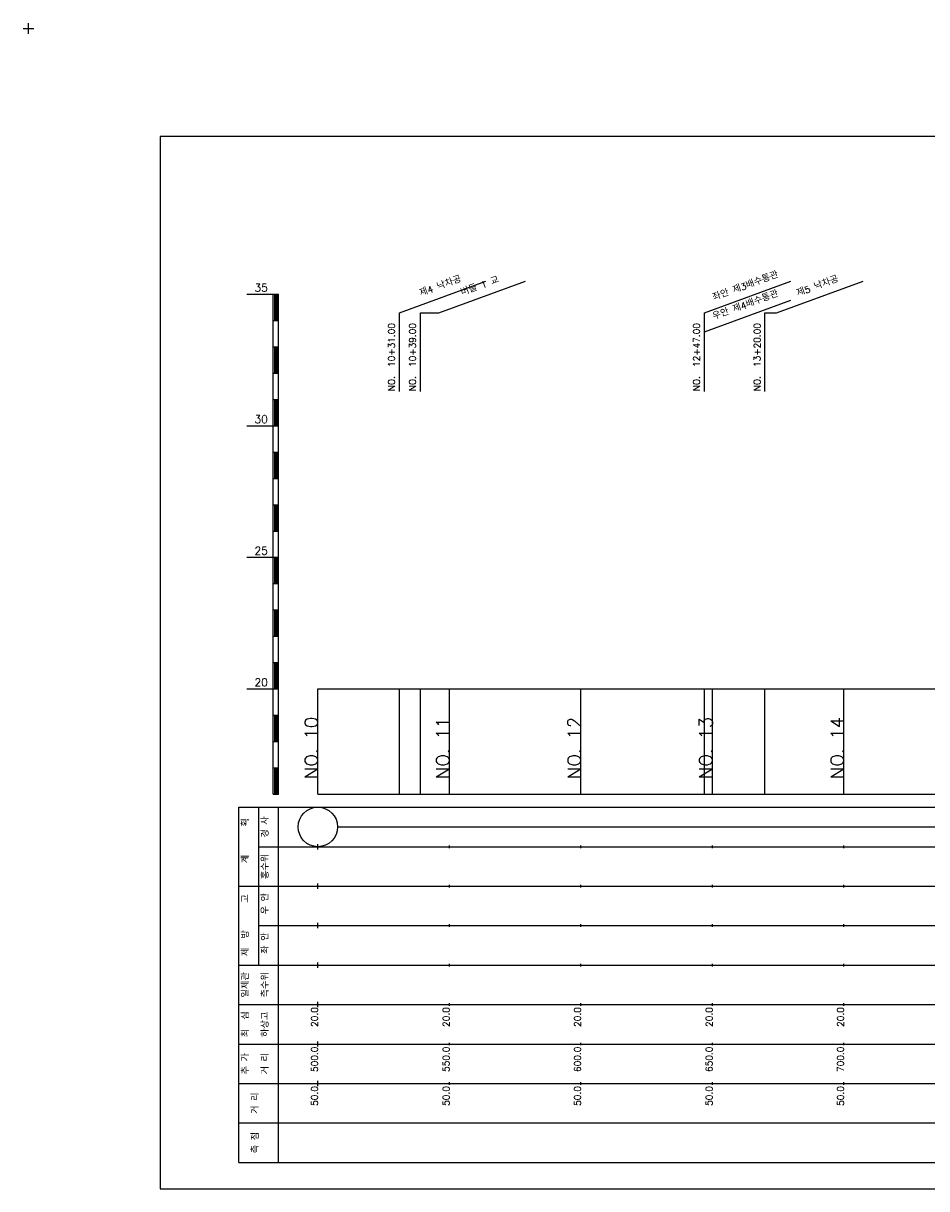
# Model space of a CAD drawing. Extents: x -2 to 685, y -2 to 1408.
# Tile 3 of 6: x -2 to 342, y 525 to 968. Entities that reach past the tile are written whole.
import ezdxf
from ezdxf.enums import TextEntityAlignment as Align

# ---------------------------------------------------------------- set-up
doc = ezdxf.new("R2010")
doc.units = 0
doc.header["$LTSCALE"] = 5
for name, color, linetype in [('BOX', 5, 'CONTINUOUS'), ('DT1', 3, 'CONTINUOUS'), ('LT1', 4, 'CONTINUOUS'), ('ST1', 7, 'CONTINUOUS')]:
    doc.layers.add(name, color=color, linetype=linetype)
doc.styles.add('GHS', font='ROMANS.shx', dxfattribs={"bigfont": 'GHS.shx'})

msp = doc.modelspace()

# ---------------------------------------------------------------- linework, layer by layer
at = {"layer": 'BOX'}
msp.add_lwpolyline([(50, 525), (650, 525), (650, 925), (50, 925), (50, 525)], dxfattribs=at)
at = {"layer": 'DT1', "linetype": 'CONTINUOUS'}
for p, q in [((149, 858), (156.02, 858)), ((280, 858), (284.41, 858))]:
    msp.add_line(p, q, dxfattribs=at)
at = {"layer": 'DT1'}
for p, q in [((110, 704.33), (110, 706.33)), ((160, 704.83), (160, 705.83)), ((210, 704.83), (210, 705.83)), ((260, 704.83), (260, 705.83)), ((310, 704.83), (310, 705.83))]:
    msp.add_line(p, q, dxfattribs=at)
at = {"layer": 'LT1', "linetype": 'CONTINUOUS'}
for p, q in [((141, 858), (173.89, 869.97)), ((156.02, 858), (188.91, 869.97)), ((257, 858), (289.89, 869.97)), ((284.41, 858), (317.3, 869.97)), ((257, 850.75), (289.89, 862.72)), ((141, 828), (141, 858)), ((149, 828), (149, 858)), ((257, 828), (257, 858)), ((280, 828), (280, 858))]:
    msp.add_line(p, q, dxfattribs=at)
at = {"layer": 'LT1'}
for p, q in [((83, 865), (93, 865)), ((93, 675), (93, 865)), ((93, 865), (95, 865)), ((93.5, 864.8), (93.5, 855.2)), ((94, 864.8), (94, 855.2)), ((94.5, 864.8), (94.5, 855.2)), ((95, 675), (95, 865)), ((93, 855), (95, 855)), ((93, 845), (95, 845)), ((93.5, 844.8), (93.5, 835.2)), ((94, 844.8), (94, 835.2)), ((94.5, 844.8), (94.5, 835.2)), ((93, 835), (95, 835)), ((93, 825), (95, 825)), ((93.5, 824.8), (93.5, 815.2)), ((94, 824.8), (94, 815.2)), ((94.5, 824.8), (94.5, 815.2)), ((83, 815), (93, 815)), ((93, 815), (95, 815)), ((93, 805), (95, 805)), ((93.5, 804.8), (93.5, 795.2)), ((94, 804.8), (94, 795.2)), ((94.5, 804.8), (94.5, 795.2)), ((93, 795), (95, 795)), ((93, 785), (95, 785)), ((93.5, 784.8), (93.5, 775.2)), ((94, 784.8), (94, 775.2)), ((94.5, 784.8), (94.5, 775.2)), ((93, 775), (95, 775)), ((83, 765), (93, 765)), ((93, 765), (95, 765)), ((93.5, 764.8), (93.5, 755.2)), ((94, 764.8), (94, 755.2)), ((94.5, 764.8), (94.5, 755.2)), ((93, 755), (95, 755)), ((93, 745), (95, 745)), ((93.5, 744.8), (93.5, 735.2)), ((94, 744.8), (94, 735.2)), ((94.5, 744.8), (94.5, 735.2)), ((93, 735), (95, 735)), ((93, 725), (95, 725)), ((93.5, 724.8), (93.5, 715.2)), ((94, 724.8), (94, 715.2)), ((94.5, 724.8), (94.5, 715.2)), ((83, 715), (93, 715)), ((93, 715), (95, 715)), ((110, 675), (110, 715)), ((141, 675), (141, 715)), ((149, 675), (149, 715)), ((160, 675), (160, 715)), ((210, 675), (210, 715)), ((257, 675), (257, 715)), ((260, 675), (260, 715)), ((280, 675), (280, 715)), ((310, 675), (310, 715)), ((93, 705), (95, 705)), ((93.5, 704.8), (93.5, 695.2)), ((94, 704.8), (94, 695.2)), ((94.5, 704.8), (94.5, 695.2)), ((93, 695), (95, 695)), ((93, 685), (95, 685)), ((93.5, 684.8), (93.5, 675.2)), ((94, 684.8), (94, 675.2)), ((94.5, 684.8), (94.5, 675.2)), ((93, 675), (95, 675)), ((110, 675), (610, 675)), ((110, 654), (110, 656)), ((160, 654.5), (160, 655.5)), ((210, 654.5), (210, 655.5)), ((260, 654.5), (260, 655.5)), ((310, 654.5), (310, 655.5)), ((110, 639), (110, 641)), ((160, 639.5), (160, 640.5)), ((210, 639.5), (210, 640.5)), ((260, 639.5), (260, 640.5)), ((310, 639.5), (310, 640.5)), ((110, 624), (110, 626)), ((160, 624.5), (160, 625.5)), ((210, 624.5), (210, 625.5)), ((260, 624.5), (260, 625.5)), ((310, 624.5), (310, 625.5)), ((110, 609), (110, 611)), ((160, 609.5), (160, 610.5)), ((210, 609.5), (210, 610.5)), ((260, 609.5), (260, 610.5)), ((310, 609.5), (310, 610.5)), ((110, 594), (110, 596)), ((160, 594.5), (160, 595.5)), ((210, 594.5), (210, 595.5)), ((260, 594.5), (260, 595.5)), ((310, 594.5), (310, 595.5)), ((110, 579), (110, 581)), ((160, 579.5), (160, 580.5)), ((210, 579.5), (210, 580.5)), ((260, 579.5), (260, 580.5)), ((310, 579.5), (310, 580.5)), ((110, 564), (110, 566)), ((160, 564.5), (160, 565.5)), ((210, 564.5), (210, 565.5)), ((260, 564.5), (260, 565.5)), ((310, 564.5), (310, 565.5))]:
    msp.add_line(p, q, dxfattribs=at)
msp.add_lwpolyline([(110, 715), (160, 715), (210, 715), (260, 715), (310, 715), (360, 715), (410, 715), (460, 715), (510, 715), (560, 715), (610, 715)], dxfattribs=at)
at = {"layer": 'ST1'}
for p, q in [((-2, 966), (2, 966)), ((0, 964), (0, 968)), ((80, 535), (80, 670)), ((80, 670), (623, 670)), ((87.5, 640), (87.5, 670)), ((95, 535), (95, 670)), ((87.5, 655), (623, 655)), ((80, 640), (623, 640)), ((87.5, 610), (87.5, 640)), ((87.5, 625), (623, 625)), ((80, 610), (623, 610)), ((80, 595), (623, 595)), ((80, 580), (623, 580)), ((80, 565), (623, 565)), ((80, 550), (623, 550)), ((80, 535), (623, 535))]:
    msp.add_line(p, q, dxfattribs=at)
at = {"layer": 'ST1', "linetype": 'CONTINUOUS'}
msp.add_line((117.5, 662.5), (602.5, 662.5), dxfattribs=at)
msp.add_circle((110, 662.5), 7.5, dxfattribs=at)

# ---------------------------------------------------------------- texts
at = {"layer": 'DT1', "linetype": 'CONTINUOUS', "style": 'GHS'}
for s, rotation, p in [('좌안 제3배수통관', 20, (273, 866.99)), ('제4 낙차공', 20, (157, 866.99)), ('버들 1 교', 20, (172.02, 866.99)), ('제5 낙차공', 20, (300.41, 866.99)), ('우안 제4배수통관', 20, (273, 859.74)), ('경 사', 90, (91.25, 662.5)), ('  획', 90, (83.75, 662.5)), ('홍수위', 90, (91.25, 647.5)), ('   계', 90, (83.75, 647.5)), ('   고', 90, (83.75, 632.5)), (' 우 안', 90, (91.25, 632.5)), (' 제  방', 90, (83.75, 617.5)), (' 좌 안', 90, (91.25, 617.5)), ('일제관', 90, (83.75, 602.5)), ('측수위', 90, (91.25, 602.5)), ('최  심', 90, (83.75, 587.5)), ('하상고', 90, (91.25, 587.5)), ('추 가', 90, (83.75, 572.5)), ('거 리', 90, (91.25, 572.5)), ('거 리', 90, (87.5, 557.5)), ('측 점', 90, (87.5, 542.5))]:
    msp.add_text(s, height=2.5, rotation=rotation, dxfattribs=at).set_placement(p, align=Align.CENTER)
at = {"layer": 'DT1', "style": 'GHS'}
for s, p in [('35', (91, 866)), ('30', (91, 816)), ('25', (91, 766)), ('20', (91, 716))]:
    msp.add_text(s, height=3, dxfattribs=at).set_placement(p, align=Align.RIGHT)
at = {"layer": 'DT1', "linetype": 'CONTINUOUS', "style": 'GHS'}
for s, p in [('NO.  10+31.00', (139.25, 828.12)), ('NO.  10+39.00', (147.25, 828.12)), ('NO.  12+47.00', (255.25, 828.12)), ('NO.  13+20.00', (278.25, 828.12))]:
    msp.add_text(s, height=2.5, rotation=90, dxfattribs=at).set_placement(p)
at = {"layer": 'DT1', "style": 'GHS'}
for s, height, p in [('NO. 10', 5, (110, 704.33)), ('NO. 11', 5, (160, 704.33)), ('NO. 12', 5, (210, 704.33)), ('NO. 13', 5, (260, 704.33)), ('NO. 14', 5, (310, 704.33)), (' 20.0', 2.5, (110, 594)), (' 20.0', 2.5, (160, 594)), (' 20.0', 2.5, (210, 594)), (' 20.0', 2.5, (260, 594)), (' 20.0', 2.5, (310, 594)), ('   500.0', 2.5, (110, 579)), ('   550.0', 2.5, (160, 579)), ('   600.0', 2.5, (210, 579)), ('   650.0', 2.5, (260, 579)), ('   700.0', 2.5, (310, 579)), ('  50.0', 2.5, (110, 564)), ('  50.0', 2.5, (160, 564)), ('  50.0', 2.5, (210, 564)), ('  50.0', 2.5, (260, 564)), ('  50.0', 2.5, (310, 564))]:
    msp.add_text(s, height=height, rotation=90, dxfattribs=at).set_placement(p, align=Align.RIGHT)

doc.saveas('drawing.dxf')
